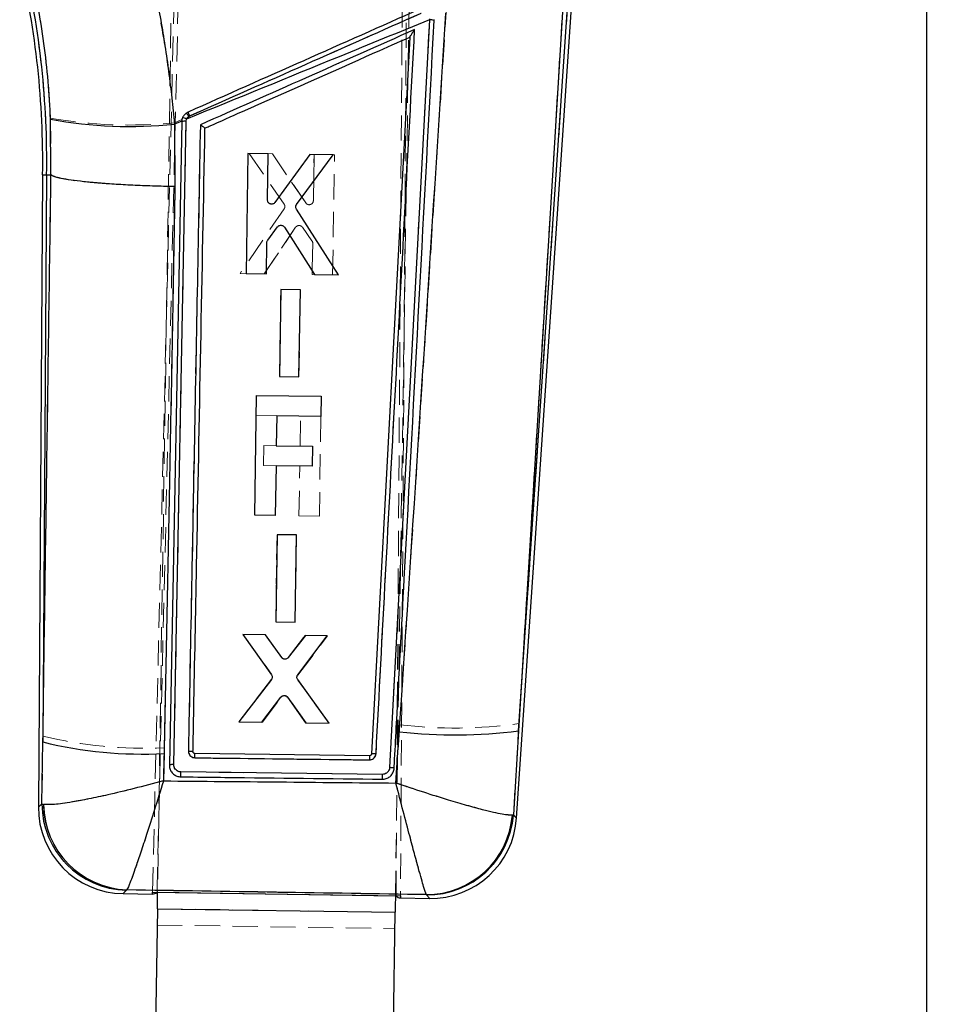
# Model space of a CAD drawing. Header units: millimetres. Extents: x 30 to 362, y 8 to 290.
# Tile 7 of 17: x 157 to 204, y 209 to 259. Entities that reach past the tile are written whole.
import ezdxf

# ---------------------------------------------------------------- set-up
doc = ezdxf.new("R2010")
doc.units = ezdxf.units.MM
doc.linetypes.add('HIDDEN', pattern=[1.905, 1.27, -0.635])
doc.layers.add('FORMATO', color=179, linetype='Continuous')
doc.styles.add('SLDTEXTSTYLE0', font='TXT', dxfattribs={"width": 0.75})
doc.dimstyles.new('SLDDIMSTYLE0', dxfattribs={"dimtxt": 3.5, "dimasz": 3.302, "dimexe": 0, "dimexo": 0.0625, "dimgap": 0.875, "dimtad": 1, "dimdec": 0, "dimlfac": 1.333333, "dimrnd": 1e-09, "dimzin": 12, "dimdsep": 46, "dimtxsty": 'SLDTEXTSTYLE0', "dimsah": 1, "dimcen": 0.09, "dimadec": 0, "dimazin": 3, "dimtfac": 1, "dimtdec": 0, "dimtofl": 0, "dimtmove": 0, "dimatfit": 3, "dimfxl": 0, "dimfrac": 2, "dimtolj": 1, "dimtzin": 12, "dimarcsym": 0})

# ---------------------------------------------------------------- blocks, each defined once
blk = doc.blocks.new('_D')
at = {"layer": 'FORMATO'}
for p, q in [((171.638, 290.13), (204.09, 290.13)), ((203.09, 290.13), (203.09, 139.054)), ((174.65, 139.054), (204.09, 139.054))]:
    blk.add_line(p, q, dxfattribs=at)
for points in [[(203.09, 290.13), (202.582, 286.828), (203.598, 286.828)], [(203.09, 139.054), (203.598, 142.356), (202.582, 142.356)]]:
    blk.add_solid(points, dxfattribs=at)
at = {"layer": 'FORMATO', "insert": (198.579, 154.101), "char_height": 3.5, "attachment_point": 1, "rotation": 90, "style": 'SLDTEXTSTYLE0'}
blk.add_mtext('201', dxfattribs=at)

msp = doc.modelspace()

# ---------------------------------------------------------------- linework, layer by layer
at = {"color": 7, "linetype": 'HIDDEN', "lineweight": 18}
for p, q in [((164.045198, 214.699498), (165.663529, 281.85349)), ((164.268678, 214.696061), (165.869626, 281.98114)), ((176.326448, 214.510751), (176.728381, 272.375692)), ((176.931033, 271.894615), (176.549928, 214.507314)), ((165.118456, 268.060677), (164.298305, 214.695606)), ((176.296888, 214.511204), (177.117039, 267.876275)), ((185.137207, 261.645811), (182.529468, 223.201212)), ((165.917975, 253.859241), (165.868265, 253.831357)), ((158.894248, 253.743487), (158.916816, 250.884185)), ((165.150777, 253.513325), (165.529725, 253.681298)), ((168.916756, 251.957281), (170.683987, 249.405539)), ((170.092046, 251.939098), (168.916756, 251.957281)), ((171.778124, 249.468207), (170.092046, 251.939098)), ((170.092046, 251.939098), (171.778124, 249.468207)), ((172.192555, 251.906604), (172.157034, 249.582229)), ((172.157034, 249.582229), (172.192555, 251.906604)), ((173.222424, 251.890667), (172.192555, 251.906604)), ((173.130001, 245.838698), (173.222424, 251.890667)), ((158.7013, 250.886554), (158.497956, 250.888789)), ((158.513217, 222.564684), (158.7013, 250.886554)), ((158.7013, 250.886554), (158.916816, 250.884185)), ((158.916816, 250.884185), (158.917208, 250.883989)), ((171.778124, 249.468207), (171.819014, 249.425991)), ((170.6848, 249.171147), (168.45954, 245.910883)), ((169.682384, 245.891985), (171.264449, 248.237677)), ((171.264449, 248.237677), (169.682384, 245.891985)), ((171.60729, 248.241723), (172.086546, 247.56285)), ((172.086546, 247.56285), (171.60729, 248.241723)), ((172.1243, 247.440659), (172.100052, 245.854613)), ((172.100052, 245.854613), (172.1243, 247.440659)), ((168.45954, 245.910883), (169.682384, 245.891985)), ((169.682384, 245.891985), (168.45954, 245.910883)), ((172.100052, 245.854613), (173.130001, 245.838698)), ((170.515037, 245.106069), (170.447746, 240.705168)), ((170.447746, 240.705168), (170.515037, 245.106069)), ((171.499698, 245.090842), (170.515037, 245.106069)), ((171.43247, 240.689952), (171.499698, 245.090842)), ((170.447746, 240.705168), (171.43247, 240.689952)), ((170.310084, 238.726458), (169.281043, 238.742277)), ((171.48485, 237.201164), (171.508008, 238.708051)), ((172.537958, 238.692192), (172.460623, 233.660206)), ((169.63652, 236.222152), (169.651999, 237.229332)), ((169.651999, 237.229332), (170.287224, 237.21957)), ((170.271751, 236.21239), (169.63652, 236.222152)), ((171.430672, 233.676037), (171.46937, 236.193983)), ((172.460623, 233.660206), (171.430672, 233.676037)), ((170.32488, 232.732548), (170.257566, 228.331585)), ((170.257566, 228.331585), (170.32488, 232.732548)), ((171.309541, 232.71732), (170.32488, 232.732548)), ((171.242298, 228.316369), (171.309541, 232.71732)), ((170.257566, 228.331585), (171.242298, 228.316369)), ((168.617373, 227.695856), (170.047837, 225.688698)), ((169.724562, 227.67874), (168.617373, 227.695856)), ((170.550406, 226.537762), (169.724562, 227.67874)), ((170.883067, 226.533527), (171.742688, 227.647543)), ((171.742688, 227.647543), (170.883067, 226.533527)), ((171.375107, 225.645134), (172.873087, 227.630064)), ((172.873087, 227.630064), (171.742688, 227.647543)), ((170.043232, 225.442734), (168.391834, 223.297291)), ((172.94088, 223.227011), (171.372529, 225.399125)), ((169.589274, 223.278795), (170.537169, 224.534923)), ((170.872814, 224.530324), (171.788954, 223.244809)), ((171.788954, 223.244809), (170.872814, 224.530324)), ((168.391834, 223.297291), (169.589274, 223.278795)), ((169.589274, 223.278795), (168.391834, 223.297291)), ((171.788954, 223.244809), (172.94088, 223.227011)), ((176.519434, 223.146634), (176.321951, 220.203698)), ((182.250055, 218.59283), (182.529468, 223.201212)), ((158.513217, 222.564684), (158.46155, 219.150852)), ((164.592377, 220.310841), (164.628894, 221.983936)), ((165.47601, 220.764676), (175.639386, 220.643111)), ((158.540697, 219.125869), (158.46155, 219.150852)), ((182.250055, 218.59283), (182.201001, 218.582548)), ((162.719961, 214.797675), (162.743032, 214.81312)), ((164.298263, 214.692842), (176.296846, 214.50844)), ((164.298278, 214.693829), (176.296861, 214.509427)), ((177.85492, 214.571721), (177.868205, 214.560757)), ((164.285585, 213.867954), (176.284168, 213.683552)), ((164.272908, 213.043066), (176.271491, 212.858664))]:
    msp.add_line(p, q, dxfattribs=at)
at = {"color": 7, "linetype": 'Continuous', "lineweight": 25}
for p, q in [((182.40987, 218.433205), (185.340217, 261.633825)), ((182.505105, 222.842025), (185.137207, 261.645811)), ((184.719215, 259.115476), (182.505105, 222.842025)), ((178.015475, 258.702355), (176.003979, 220.984651)), ((178.018092, 258.749411), (178.015475, 258.702355)), ((178.250165, 258.672593), (178.252688, 258.719878)), ((177.024832, 257.83409), (175.091354, 221.680606)), ((177.024832, 257.83409), (177.024874, 257.834889)), ((158.919308, 250.884157), (158.898987, 253.686847)), ((165.516176, 253.571641), (164.892057, 221.117431)), ((165.118845, 221.133178), (165.737333, 253.586862)), ((165.517334, 253.598016), (165.151353, 253.448198)), ((165.151353, 253.448198), (165.168414, 250.293825)), ((165.517334, 253.598016), (165.516176, 253.571641)), ((165.737333, 253.586862), (165.760417, 253.697509)), ((168.852509, 251.957828), (168.75891, 245.905876)), ((169.882382, 251.942104), (168.852509, 251.957828)), ((169.846457, 249.617735), (169.882382, 251.942104)), ((171.982897, 251.91004), (170.221684, 249.492124)), ((171.31338, 249.395866), (173.158191, 251.892092)), ((173.158191, 251.892092), (171.982897, 251.91004)), ((158.497956, 250.888789), (158.28614, 218.993206)), ((158.7013, 250.886554), (158.511312, 222.277805)), ((158.7013, 250.886554), (158.919308, 250.884157)), ((158.919701, 250.883961), (158.919308, 250.884157)), ((173.429384, 245.834502), (171.305364, 249.161609)), ((169.854857, 247.597149), (170.354747, 248.260973)), ((170.697303, 248.246394), (172.206536, 245.853188)), ((169.788862, 245.890135), (169.813366, 247.476176)), ((168.75891, 245.905876), (169.788862, 245.890135)), ((172.206536, 245.853188), (173.429384, 245.834502)), ((170.515444, 245.105969), (170.447401, 240.70509)), ((171.500108, 245.090932), (170.515444, 245.105969)), ((171.432128, 240.690041), (171.500108, 245.090932)), ((170.447401, 240.70509), (171.432128, 240.690041)), ((169.203708, 233.710257), (169.29672, 239.762276)), ((169.29672, 239.762276), (172.553635, 239.712225)), ((172.553635, 239.712225), (172.537959, 238.69222)), ((170.310994, 238.726446), (170.287836, 237.219565)), ((172.537959, 238.69222), (170.310994, 238.726446)), ((170.287836, 237.219565), (172.120686, 237.191396)), ((172.120686, 237.191396), (172.105207, 236.184215)), ((170.272356, 236.212384), (170.233659, 233.694432)), ((172.105207, 236.184215), (170.272356, 236.212384)), ((170.233659, 233.694432), (169.203708, 233.710257)), ((170.325271, 232.732447), (170.25724, 228.331512)), ((171.309936, 232.717404), (170.325271, 232.732447)), ((171.241976, 228.316458), (171.309936, 232.717404)), ((170.25724, 228.331512), (171.241976, 228.316458)), ((169.736533, 227.678372), (168.606131, 227.695644)), ((168.606131, 227.695644), (170.042407, 225.665614)), ((170.561516, 226.538472), (169.736533, 227.678372)), ((171.754666, 227.647537), (170.89415, 226.532476)), ((171.370391, 225.668369), (172.861858, 227.630623)), ((172.861858, 227.630623), (171.754666, 227.647537)), ((170.037424, 225.419644), (168.403064, 223.296749)), ((172.952121, 223.227207), (171.367435, 225.422382)), ((169.554995, 223.279141), (170.510205, 224.535896)), ((170.845833, 224.530179), (171.75468, 223.245513)), ((168.403064, 223.296749), (169.554995, 223.279141)), ((171.75468, 223.245513), (172.952121, 223.227207)), ((176.319418, 220.204312), (176.492371, 222.786)), ((182.505105, 222.842025), (182.247817, 218.595071)), ((158.463909, 219.152976), (158.511312, 222.277805)), ((164.623879, 221.696414), (164.593771, 220.31269)), ((166.085226, 221.777344), (166.084385, 221.792337)), ((174.987329, 221.58408), (166.185499, 221.687177)), ((175.091354, 221.680606), (175.091373, 221.680969)), ((175.639198, 220.643172), (165.475767, 220.764699)), ((158.463909, 219.152976), (158.543284, 219.128087)), ((182.247817, 218.595071), (182.198216, 218.584739)), ((162.55849, 214.625779), (164.04391, 214.602949)), ((162.745271, 214.81552), (162.722132, 214.799988)), ((164.045198, 214.699498), (176.549928, 214.507314)), ((164.268636, 214.694284), (164.268678, 214.696061)), ((164.268636, 214.694284), (164.298278, 214.693829)), ((164.298305, 214.695606), (164.298263, 214.692842)), ((164.298263, 214.692842), (176.296846, 214.50844)), ((177.86616, 214.563177), (177.852727, 214.574269)), ((176.296846, 214.50844), (176.296888, 214.511204)), ((176.296861, 214.509427), (176.326435, 214.508971)), ((176.326435, 214.508971), (176.326448, 214.510751)), ((176.548248, 214.410774), (178.014016, 214.388247)), ((164.285585, 213.867954), (164.072004, 199.97082)), ((164.285585, 213.867954), (176.284168, 213.683552)), ((176.070588, 199.786415), (176.284168, 213.683552))]:
    msp.add_line(p, q, dxfattribs=at)
at = {"color": 8, "linetype": 'Continuous', "lineweight": 25}
msp.add_line((158.497956, 250.888789), (158.7013, 250.886554), dxfattribs=at)
at = {"color": 7, "linetype": 'Continuous', "lineweight": 25, "flags": 128}
for points in [[(164.892053, 221.117186), (164.892152, 221.102556), (164.892252, 221.087927)], [(164.042872, 214.602966), (164.043136, 214.613893), (164.043911, 214.646074), (164.045198, 214.699498)], [(164.285585, 213.867954), (164.28714, 213.969121), (164.288706, 214.071064), (164.290284, 214.173673), (164.291869, 214.27684), (164.293462, 214.380449), (164.295059, 214.484393), (164.29666, 214.588563), (164.298263, 214.692842)], [(176.296846, 214.50844), (176.295244, 214.404158), (176.293643, 214.299991), (176.292044, 214.196047), (176.290452, 214.092435), (176.288866, 213.989271), (176.287289, 213.886662), (176.285723, 213.784719), (176.284168, 213.683552)], [(176.549928, 214.507314), (176.549573, 214.453877), (176.549359, 214.421688), (176.549286, 214.410761)]]:
    msp.add_lwpolyline(points, dxfattribs=at)
at = {"color": 8, "linetype": 'Continuous', "lineweight": 25, "flags": 128}
for points in [[(158.28614, 218.993206), (158.306166, 219.011204), (158.463909, 219.152976)], [(182.247817, 218.595071), (182.391606, 218.45145), (182.40987, 218.433205)], [(162.722132, 214.799988), (162.576925, 214.645404), (162.55849, 214.625779)], [(178.014016, 214.388247), (177.99735, 214.407964), (177.86616, 214.563177)]]:
    msp.add_lwpolyline(points, dxfattribs=at)
at = {"color": 7, "linetype": 'HIDDEN', "lineweight": 18, "flags": 128}
for points in [[(158.46155, 219.150852), (158.305379, 219.010495), (158.28614, 218.993206)], [(182.40987, 218.433205), (182.392352, 218.450701), (182.250055, 218.59283)], [(162.55849, 214.625779), (162.576201, 214.644632), (162.719961, 214.797675)], [(177.868205, 214.560757), (177.998033, 214.407156), (178.014016, 214.388247)]]:
    msp.add_lwpolyline(points, dxfattribs=at)
at = {"color": 7, "linetype": 'Continuous', "lineweight": 25}
for centre, radius, start, end in [((113.979634, 251.572754), 44.523576, 359.119442, 13.1195083), ((113.979634, 251.572754), 44.726931, 359.1209337, 13.1195083), ((178.027929, 257.860335), 0.842111, 74.6982364, 90.8473551), ((158.166588, 250.46829), 8.460795, 23.6239338, 25.0334187), ((162.836653, 274.827521), 21.504263, 259.4489835, 276.1792386), ((165.671283, 252.932292), 0.657895, 84.2379839, 103.6365642), ((165.410959, 252.986882), 0.791904, 63.8139117, 79.4029196), ((179.267298, 247.652843), 25.021193, 263.6326233, 277.4350715), ((163.505438, 242.360988), 20.694819, 256.0353895, 273.0980305), ((180.415551, 221.377491), 5.432152, 177.8204695, 180.0422846), ((162.822348, 219.157277), 4.358441, 180.0565418, 268.6824553), ((162.916666, 219.185926), 4.373765, 180.7576962, 267.7541694), ((162.625169, 218.96439), 4.339125, 179.4185387, 269.3038314), ((177.843692, 218.943541), 4.369281, 270.1184772, 355.2896129), ((177.902348, 218.920677), 4.35765, 269.5241829, 355.7148299), ((178.080694, 218.726859), 4.339125, 268.8856753, 356.3386866)]:
    msp.add_arc(centre, radius, start, end, dxfattribs=at)
at = {"color": 7, "linetype": 'HIDDEN', "lineweight": 18}
for centre, radius, start, end in [((113.979634, 251.572754), 44.726931, 359.1209337, 13.1195083), ((163.978567, 252.582574), 2.265042, 33.4582084, 38.7265034), ((157.242151, 250.05775), 9.47213, 23.6616208, 24.9172903), ((162.858877, 276.363481), 22.964809, 260.0586903, 275.7276832), ((165.671167, 252.931833), 0.658313, 84.2456335, 103.6173428), ((171.437663, 248.11895), 0.209998, 109.9237185, 145.5721231), ((171.917924, 247.443822), 0.2064, 359.1223663, 35.2180034), ((170.704088, 224.406116), 0.21084, 103.7990759, 142.3433063), ((179.312705, 246.491383), 23.511267, 263.1768244, 277.8637576), ((163.640923, 244.07142), 22.109569, 256.5897179, 272.5611295), ((182.846387, 221.331326), 7.863122, 178.1579529, 179.6932704), ((162.819736, 219.15472), 4.358188, 180.0508512, 268.688171), ((162.913669, 219.183137), 4.373347, 180.7502934, 267.7638943), ((177.846826, 218.940584), 4.36887, 270.1061479, 355.2992506), ((177.904814, 218.917994), 4.35739, 269.5186234, 355.7204095)]:
    msp.add_arc(centre, radius, start, end, dxfattribs=at)
at = {"color": 7, "linetype": 'Continuous', "lineweight": 25}
for centre, major_axis, start_param, end_param in [((165.331419, 268.029222), (1.2898, 53.426228), 3.141928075, 3.201772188), ((176.903144, 267.85138), (0.352604, 53.440632), 3.08141312, 3.141257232)]:
    msp.add_ellipse(centre, major_axis=major_axis, ratio=0.069924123, start_param=start_param, end_param=end_param, dxfattribs=at)
at = {"color": 7, "linetype": 'HIDDEN', "lineweight": 18}
for points, knots in [([(165.150777, 253.513325), (165.058338, 254.378942), (164.873465, 256.110138), (164.450515, 258.71799), (163.927881, 261.324514), (163.486367, 263.035967), (163.265612, 263.891686)], [0, 0, 0, 0, 0.2468890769, 0.4937675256, 0.7468859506, 1, 1, 1, 1]), ([(157.792546, 261.549402), (157.936867, 260.92562), (158.225513, 259.678037), (158.546816, 257.735096), (158.785163, 255.751907), (158.857885, 254.412982), (158.894248, 253.743487)], [0, 0, 0, 0, 0.245832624, 0.491672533, 0.745823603, 1, 1, 1, 1]), ([(178.889427, 259.602057), (178.341053, 251.035525), (177.563155, 238.883426), (176.757229, 226.732002), (176.519434, 223.146634)], [0, 0, 0, 0, 0.704942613, 1, 1, 1, 1]), ([(182.529468, 223.201212), (182.748798, 226.789018), (183.492071, 238.947524), (184.233921, 251.104935), (184.756861, 259.674862)], [0, 0, 0, 0, 0.295086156, 1, 1, 1, 1]), ([(165.868265, 253.831357), (169.025443, 255.23055), (172.965029, 256.976489), (176.904633, 258.722419), (177.687045, 259.069163)], [0, 0, 0, 0, 0.801398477, 1, 1, 1, 1]), ([(177.590091, 259.044018), (175.644748, 258.179855), (171.754065, 256.45153), (167.863337, 254.723337), (165.917975, 253.859241)], [0, 0, 0, 0, 0.50000031, 1, 1, 1, 1]), ([(176.003965, 220.984707), (176.340109, 227.279197), (177.012393, 239.868131), (177.682686, 252.455778), (178.017831, 258.749578)], [0, 0, 0, 0, 0.500001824, 1, 1, 1, 1]), ([(166.456362, 253.409786), (168.222898, 254.194463), (171.826047, 255.794943), (175.429156, 257.39554), (177.265749, 258.211404)], [0, 0, 0, 0, 0.490275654, 1, 1, 1, 1]), ([(177.265749, 258.211404), (176.937978, 252.056266), (176.289659, 239.881637), (175.639517, 227.706044), (175.318069, 221.686076)], [0, 0, 0, 0, 0.505570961, 1, 1, 1, 1]), ([(177.265749, 258.211404), (177.265221, 258.210639), (177.231873, 258.162297), (177.168525, 258.068985), (177.093138, 257.95393), (177.048339, 257.881373), (177.028328, 257.845859), (177.025933, 257.838264), (177.024876, 257.834911)], [0, 0, 0, 0, 0.00531399, 0.335581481, 0.64050239, 0.809013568, 0.91569306, 1, 1, 1, 1]), ([(165.868265, 253.831357), (165.847046, 253.813944), (165.799301, 253.774766), (165.749405, 253.689101), (165.741249, 253.620919), (165.737172, 253.586829)], [0, 0, 0, 0, 0.285716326, 0.642871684, 1, 1, 1, 1]), ([(165.737172, 253.586829), (165.63441, 248.177309), (165.428889, 237.358427), (165.222172, 226.541665), (165.118815, 221.133363)], [0, 0, 0, 0, 0.500007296, 1, 1, 1, 1]), ([(165.854329, 221.816164), (165.954377, 227.050537), (166.155651, 237.580914), (166.355735, 248.112949), (166.456362, 253.409786)], [0, 0, 0, 0, 0.497073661, 1, 1, 1, 1]), ([(166.456362, 253.409786), (166.457131, 253.40928), (166.462313, 253.405866), (166.493516, 253.385188), (166.546639, 253.349325), (166.60874, 253.305824), (166.653683, 253.272818), (166.682142, 253.250229), (166.686843, 253.244417), (166.689039, 253.241701)], [0, 0, 0, 0, 0.007091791, 0.047796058, 0.287840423, 0.495433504, 0.676737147, 0.848985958, 1, 1, 1, 1]), ([(158.917208, 250.883989), (158.844752, 245.770862), (158.710972, 236.330194), (158.575374, 226.891377), (158.513217, 222.564684)], [0, 0, 0, 0, 0.541606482, 1, 1, 1, 1]), ([(158.917208, 250.883989), (158.963733, 250.854105), (159.056782, 250.794336), (159.408231, 250.704818), (159.908585, 250.618717), (160.553414, 250.538126), (161.325684, 250.465669), (162.199893, 250.403047), (163.154695, 250.35246), (164.104787, 250.317048), (164.783735, 250.300887), (165.119468, 250.295458), (165.169978, 250.294641)], [0, 0, 0, 0, 0.111332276, 0.222664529, 0.333996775, 0.445329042, 0.556661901, 0.667994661, 0.779328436, 0.890662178, 0.983550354, 1, 1, 1, 1]), ([(164.628894, 221.983936), (164.718581, 226.313996), (164.914018, 235.749664), (165.080108, 245.187734), (165.169978, 250.294641)], [0, 0, 0, 0, 0.45890343, 1, 1, 1, 1]), ([(170.683987, 249.405539), (170.695387, 249.384914), (170.718186, 249.343664), (170.72368, 249.272091), (170.710036, 249.213026), (170.691374, 249.182056), (170.6848, 249.171147)], [0, 0, 0, 0, 0.282129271, 0.564251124, 0.8465127, 1, 1, 1, 1]), ([(172.003785, 249.385143), (171.980818, 249.381214), (171.934885, 249.373355), (171.866215, 249.391403), (171.812327, 249.424888), (171.788043, 249.455645), (171.778124, 249.468207)], [0, 0, 0, 0, 0.270668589, 0.541319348, 0.812648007, 1, 1, 1, 1]), ([(172.157034, 249.582229), (172.154298, 249.558739), (172.148826, 249.511755), (172.111523, 249.450194), (172.06134, 249.405773), (172.021488, 249.391488), (172.003785, 249.385143)], [0, 0, 0, 0, 0.263731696, 0.527502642, 0.790106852, 1, 1, 1, 1]), ([(172.14508, 249.519091), (172.146012, 249.52088), (172.155984, 249.540014), (172.156535, 249.562157), (172.157034, 249.582229)], [0, 0, 0, 0, 0.093479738, 1, 1, 1, 1]), ([(171.366103, 248.316377), (171.344493, 248.306346), (171.304488, 248.287776), (171.27706, 248.253457), (171.264449, 248.237677)], [0, 0, 0, 0, 0.540196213, 1, 1, 1, 1]), ([(171.428835, 248.327799), (171.426831, 248.32803), (171.405591, 248.330471), (171.38487, 248.323075), (171.366103, 248.316377)], [0, 0, 0, 0, 0.09437059, 1, 1, 1, 1]), ([(171.366103, 248.316377), (171.388893, 248.322218), (171.434472, 248.333899), (171.505018, 248.321352), (171.565737, 248.290255), (171.594141, 248.25708), (171.60729, 248.241723)], [0, 0, 0, 0, 0.258722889, 0.517434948, 0.776612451, 1, 1, 1, 1]), ([(170.750947, 226.455899), (170.727172, 226.454648), (170.679624, 226.452145), (170.611931, 226.478583), (170.570876, 226.511823), (170.553334, 226.534055), (170.550409, 226.537762)], [0, 0, 0, 0, 0.312168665, 0.624308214, 0.937352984, 1, 1, 1, 1]), ([(170.653799, 224.610869), (170.67712, 224.614199), (170.72376, 224.620859), (170.792687, 224.6007), (170.842723, 224.567495), (170.865125, 224.539823), (170.872814, 224.530324)], [0, 0, 0, 0, 0.283624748, 0.567229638, 0.851448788, 1, 1, 1, 1]), ([(165.854329, 221.816164), (165.884445, 221.815325), (165.944678, 221.813648), (166.020838, 221.807651), (166.07351, 221.80017), (166.080799, 221.794919), (166.084385, 221.792337)], [0, 0, 0, 0, 0.252011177, 0.504023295, 0.756035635, 1, 1, 1, 1]), ([(166.177538, 221.478764), (166.140311, 221.48347), (166.065855, 221.492881), (165.967951, 221.552713), (165.895099, 221.638806), (165.858202, 221.732074), (165.855408, 221.792727), (165.854329, 221.816164)], [0, 0, 0, 0, 0.215727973, 0.431473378, 0.647453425, 0.863777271, 1, 1, 1, 1]), ([(166.185499, 221.687188), (166.185144, 221.684138), (166.184433, 221.678036), (166.182424, 221.630689), (166.180016, 221.562388), (166.178363, 221.506613), (166.177536, 221.478725)], [0, 0, 0, 0, 0.249997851, 0.500002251, 0.749997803, 1, 1, 1, 1]), ([(175.318069, 221.686076), (175.315969, 221.666776), (175.309859, 221.610601), (175.271497, 221.522696), (175.195722, 221.439494), (175.095725, 221.38327), (175.02091, 221.376711), (174.983378, 221.37342)], [0, 0, 0, 0, 0.115648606, 0.336591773, 0.557290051, 0.777904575, 1, 1, 1, 1]), ([(175.091373, 221.680969), (175.094885, 221.683042), (175.101908, 221.687189), (175.154315, 221.690087), (175.229071, 221.690078), (175.288403, 221.68741), (175.318069, 221.686076)], [0, 0, 0, 0, 0.2500017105, 0.5000009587, 0.750000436, 1, 1, 1, 1]), ([(164.892055, 221.117308), (164.8955, 221.119874), (164.90239, 221.125004), (164.954771, 221.130715), (165.02962, 221.13407), (165.089085, 221.133677), (165.118818, 221.13348)], [0, 0, 0, 0, 0.2500002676, 0.5000003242, 0.7500000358, 1, 1, 1, 1]), ([(165.118816, 221.133363), (165.120905, 221.100127), (165.125551, 221.026226), (165.175607, 220.920114), (165.260607, 220.831282), (165.365842, 220.775678), (165.441212, 220.768159), (165.47601, 220.764687)], [0, 0, 0, 0, 0.175179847, 0.389517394, 0.60336472, 0.816877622, 1, 1, 1, 1]), ([(174.983378, 221.373426), (174.831142, 221.375242), (174.069963, 221.384321), (171.134669, 221.419394), (168.351634, 221.452704), (166.177537, 221.478725)], [0, 0, 0, 0, 0.0518638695, 0.2593193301, 1, 1, 1, 1]), ([(165.47355, 220.517226), (165.473527, 220.518335), (165.473462, 220.521434), (165.473452, 220.534204), (165.473568, 220.557683), (165.47382, 220.589302), (165.4742, 220.627545), (165.474702, 220.670795), (165.475304, 220.717265), (165.475775, 220.748873), (165.47601, 220.764676)], [0, 0, 0, 0, 0.073800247, 0.206117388, 0.338433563, 0.470744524, 0.603064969, 0.735371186, 0.867696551, 1, 1, 1, 1]), ([(175.639758, 220.643105), (175.639567, 220.627404), (175.639187, 220.596001), (175.638698, 220.549949), (175.638298, 220.50714), (175.638005, 220.469337), (175.637833, 220.438103), (175.637791, 220.414929), (175.637862, 220.402033), (175.637969, 220.399072), (175.63801, 220.397946)], [0, 0, 0, 0, 0.131335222, 0.262676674, 0.394030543, 0.52536471, 0.656705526, 0.788052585, 0.9193947, 1, 1, 1, 1]), ([(175.639386, 220.643105), (175.666405, 220.644655), (175.734021, 220.648535), (175.83642, 220.691379), (175.9289, 220.772685), (175.98868, 220.875481), (175.999152, 220.950285), (176.003971, 220.984707)], [0, 0, 0, 0, 0.147098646, 0.368115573, 0.589474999, 0.811094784, 1, 1, 1, 1]), ([(176.003984, 220.984913), (176.034055, 220.983003), (176.094197, 220.979182), (176.170126, 220.970958), (176.222571, 220.962331), (176.229667, 220.957431), (176.233162, 220.955018)], [0, 0, 0, 0, 0.2518987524, 0.5037974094, 0.7556969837, 1, 1, 1, 1]), ([(164.592377, 220.310841), (164.587896, 220.309626), (164.088995, 220.174393), (163.117143, 219.921312), (161.84967, 219.620354), (160.808191, 219.397698), (159.865887, 219.221669), (158.988609, 219.096519), (158.694302, 219.115804), (158.540697, 219.125869)], [0, 0, 0, 0, 0.001604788, 0.178681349, 0.346562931, 0.479529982, 0.612466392, 0.797737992, 1, 1, 1, 1]), ([(164.592377, 220.310841), (164.591024, 220.306417), (164.440359, 219.813689), (164.146513, 218.865055), (163.761789, 217.658258), (163.44447, 216.69255), (163.156094, 215.845472), (162.885684, 215.097435), (162.791951, 214.91062), (162.743032, 214.81312)], [0, 0, 0, 0, 0.001604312, 0.17868699, 0.346568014, 0.47953781, 0.612476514, 0.797748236, 1, 1, 1, 1]), ([(176.321951, 220.203698), (174.357293, 220.222847), (170.447442, 220.260956), (166.537577, 220.294268), (164.592377, 220.310841)], [0, 0, 0, 0, 0.502489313, 1, 1, 1, 1]), ([(176.321951, 220.203698), (176.323109, 220.199212), (176.447402, 219.717626), (176.689132, 218.787685), (177.00429, 217.593182), (177.263508, 216.626237), (177.460665, 215.903757), (177.613811, 215.356152), (177.768651, 214.818258), (177.820614, 214.669761), (177.85492, 214.571721)], [0, 0, 0, 0, 0.0015905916, 0.1707806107, 0.3316844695, 0.4595819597, 0.5874550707, 0.6920908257, 0.7967149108, 1, 1, 1, 1]), ([(176.321951, 220.203698), (176.326347, 220.202202), (176.798332, 220.041594), (177.7175, 219.736801), (178.919378, 219.36068), (179.910811, 219.069441), (180.667288, 218.863105), (181.257392, 218.718718), (181.856972, 218.591222), (182.064192, 218.585998), (182.201001, 218.582548)], [0, 0, 0, 0, 0.001590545, 0.170779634, 0.331683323, 0.459581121, 0.587454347, 0.692090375, 0.79671438, 1, 1, 1, 1]), ([(162.743032, 214.81312), (165.263366, 214.772625), (170.300616, 214.69169), (175.337958, 214.611693), (177.85492, 214.571721)], [0, 0, 0, 0, 0.500339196, 1, 1, 1, 1])]:
    msp.add_open_spline(points, degree=3, knots=knots, dxfattribs=at)
at = {"color": 7, "linetype": 'Continuous', "lineweight": 25}
for points, knots in [([(163.356204, 263.702177), (163.562662, 262.87692), (163.97558, 261.226398), (164.473879, 258.673677), (164.883271, 256.076824), (165.061991, 254.324418), (165.151353, 253.448198)], [0, 0, 0, 0, 0.246887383, 0.493777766, 0.746883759, 1, 1, 1, 1]), ([(158.898987, 253.686847), (158.865554, 254.325111), (158.798691, 255.601591), (158.575873, 257.534723), (158.266372, 259.472031), (157.977965, 260.743397), (157.833764, 261.379071)], [0, 0, 0, 0, 0.2460096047, 0.492000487, 0.7460039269, 1, 1, 1, 1]), ([(177.504311, 259.23455), (175.559029, 258.370178), (171.668463, 256.641435), (167.777879, 254.912777), (165.832586, 254.048448)], [0, 0, 0, 0, 0.499999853, 1, 1, 1, 1]), ([(165.91833, 253.858799), (167.863833, 254.722557), (171.754838, 256.450072), (175.645818, 258.177693), (177.591308, 259.041503)], [0, 0, 0, 0, 0.499999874, 1, 1, 1, 1]), ([(176.492371, 222.786), (176.533279, 223.400454), (177.337824, 235.484934), (178.111529, 247.570097), (178.845894, 259.040771)], [0, 0, 0, 0, 0.050846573, 1, 1, 1, 1]), ([(178.015475, 258.702355), (176.494785, 258.082359), (172.408786, 256.416469), (168.324593, 254.746171), (165.760417, 253.697509)], [0, 0, 0, 0, 0.372170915, 1, 1, 1, 1]), ([(176.233163, 220.955169), (176.241294, 221.106759), (176.281946, 221.864708), (176.452648, 225.048071), (177.118338, 237.469621), (177.748978, 249.283663), (178.250165, 258.672593)], [0, 0, 0, 0, 0.01205618, 0.06028098, 0.253180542, 1, 1, 1, 1]), ([(177.265911, 258.211477), (175.429262, 257.395581), (171.826152, 255.79497), (168.223003, 254.194477), (166.456522, 253.40982)], [0, 0, 0, 0, 0.5097398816, 1, 1, 1, 1]), ([(166.689045, 253.241701), (166.762229, 253.274217), (167.391941, 253.554003), (170.247775, 254.822851), (173.619849, 256.321141), (176.435391, 257.572181), (177.024832, 257.83409)], [0, 0, 0, 0, 0.0212418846, 0.1827758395, 0.8289118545, 1, 1, 1, 1]), ([(175.318092, 221.686138), (175.639564, 227.706095), (176.289754, 239.881724), (176.938117, 252.056325), (177.265911, 258.211477)], [0, 0, 0, 0, 0.494426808, 1, 1, 1, 1]), ([(177.024874, 257.834889), (177.025929, 257.838227), (177.028319, 257.845785), (177.04829, 257.881198), (177.092984, 257.953556), (177.168416, 258.068665), (177.231868, 258.162127), (177.265383, 258.210711), (177.265911, 258.211477)], [0, 0, 0, 0, 0.084205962, 0.19068915, 0.358766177, 0.662831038, 0.994687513, 1, 1, 1, 1]), ([(165.832586, 254.048448), (165.780317, 254.018814), (165.675782, 253.959546), (165.567824, 253.811487), (165.525242, 253.683754), (165.518559, 253.611301), (165.517334, 253.598016)], [0, 0, 0, 0, 0.309934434, 0.619853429, 0.930294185, 1, 1, 1, 1]), ([(165.760417, 253.697509), (165.764067, 253.705596), (165.781637, 253.744518), (165.828964, 253.808182), (165.888527, 253.841919), (165.91833, 253.858799)], [0, 0, 0, 0, 0.115849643, 0.557611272, 1, 1, 1, 1]), ([(166.456522, 253.40982), (166.355877, 248.11299), (166.155758, 237.580974), (165.954436, 227.050567), (165.854364, 221.81618)], [0, 0, 0, 0, 0.502926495, 1, 1, 1, 1]), ([(166.456522, 253.40982), (166.457291, 253.409313), (166.462397, 253.40595), (166.493532, 253.385316), (166.546599, 253.34949), (166.608722, 253.305958), (166.653674, 253.27291), (166.682164, 253.250262), (166.686852, 253.24443), (166.689045, 253.241701)], [0, 0, 0, 0, 0.007091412, 0.047096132, 0.287224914, 0.494901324, 0.676265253, 0.848547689, 1, 1, 1, 1]), ([(166.084385, 221.792337), (166.086097, 221.880706), (166.099562, 222.575653), (166.160004, 225.696956), (166.360902, 236.091054), (166.548189, 245.879758), (166.689045, 253.241701)], [0, 0, 0, 0, 0.008430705, 0.06630003, 0.297777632, 1, 1, 1, 1]), ([(158.511312, 222.277805), (158.576006, 226.778514), (158.713057, 236.31296), (158.848299, 245.84925), (158.919701, 250.883961)], [0, 0, 0, 0, 0.472047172, 1, 1, 1, 1]), ([(165.168414, 250.293825), (165.117906, 250.294644), (164.783513, 250.300063), (164.105955, 250.31623), (163.157175, 250.351641), (162.202375, 250.402295), (161.328167, 250.465002), (160.555899, 250.537557), (159.911072, 250.618276), (159.41072, 250.704502), (159.059272, 250.794162), (158.966225, 250.854028), (158.919701, 250.883961)], [0, 0, 0, 0, 0.016456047, 0.108947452, 0.220330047, 0.331712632, 0.443094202, 0.554475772, 0.66585683, 0.777237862, 0.888618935, 1, 1, 1, 1]), ([(165.168414, 250.293825), (165.080342, 245.265446), (164.913361, 235.7318), (164.716777, 226.20055), (164.623879, 221.696414)], [0, 0, 0, 0, 0.527435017, 1, 1, 1, 1]), ([(169.993578, 249.416038), (169.971903, 249.425037), (169.928558, 249.443031), (169.879932, 249.495341), (169.85069, 249.555788), (169.847775, 249.598451), (169.846457, 249.617735)], [0, 0, 0, 0, 0.260971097, 0.521899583, 0.783892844, 1, 1, 1, 1]), ([(170.221684, 249.492124), (170.206068, 249.474625), (170.174831, 249.439625), (170.109481, 249.410784), (170.046572, 249.403566), (170.008769, 249.412463), (169.993578, 249.416038)], [0, 0, 0, 0, 0.272812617, 0.545680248, 0.817441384, 1, 1, 1, 1]), ([(171.305364, 249.161609), (171.294758, 249.182574), (171.273547, 249.224504), (171.270712, 249.296097), (171.2865, 249.354702), (171.306344, 249.385091), (171.31338, 249.395866)], [0, 0, 0, 0, 0.281518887, 0.56301486, 0.845059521, 1, 1, 1, 1]), ([(170.354747, 248.260973), (170.370934, 248.278263), (170.40331, 248.312845), (170.469944, 248.340364), (170.537747, 248.346609), (170.579178, 248.333964), (170.598116, 248.328185)], [0, 0, 0, 0, 0.2607417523, 0.5215370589, 0.7812986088, 1, 1, 1, 1]), ([(170.598116, 248.328185), (170.619498, 248.317436), (170.658915, 248.297622), (170.685253, 248.262475), (170.697303, 248.246394)], [0, 0, 0, 0, 0.542460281, 1, 1, 1, 1]), ([(169.813366, 247.476176), (169.815768, 247.499556), (169.820249, 247.543169), (169.84389, 247.580043), (169.854857, 247.597149)], [0, 0, 0, 0, 0.5361101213, 1, 1, 1, 1]), ([(170.691187, 226.456815), (170.668367, 226.463592), (170.622728, 226.477144), (170.581914, 226.512195), (170.564498, 226.534631), (170.561516, 226.538472)], [0, 0, 0, 0, 0.453202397, 0.906387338, 1, 1, 1, 1]), ([(170.894146, 226.532482), (170.877515, 226.515487), (170.843929, 226.481166), (170.775657, 226.454638), (170.722861, 226.451629), (170.695365, 226.456131), (170.691187, 226.456815)], [0, 0, 0, 0, 0.312390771, 0.630866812, 0.943912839, 1, 1, 1, 1]), ([(170.042407, 225.665614), (170.054009, 225.645157), (170.077213, 225.604246), (170.083433, 225.53288), (170.069574, 225.468789), (170.047066, 225.434384), (170.037424, 225.419644)], [0, 0, 0, 0, 0.2663694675, 0.5327060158, 0.7998084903, 1, 1, 1, 1]), ([(171.367435, 225.422382), (171.355658, 225.442669), (171.332106, 225.483237), (171.325181, 225.554341), (171.338404, 225.618664), (171.360739, 225.653372), (171.370391, 225.668369)], [0, 0, 0, 0, 0.265578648, 0.531099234, 0.797389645, 1, 1, 1, 1]), ([(170.510205, 224.535896), (170.526473, 224.553131), (170.559012, 224.587606), (170.625887, 224.614919), (170.685621, 224.619924), (170.72005, 224.612247), (170.731592, 224.609673)], [0, 0, 0, 0, 0.2858642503, 0.5717807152, 0.8564429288, 1, 1, 1, 1]), ([(170.731592, 224.609673), (170.754063, 224.601242), (170.798923, 224.584411), (170.830215, 224.548234), (170.845833, 224.530179)], [0, 0, 0, 0, 0.500910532, 1, 1, 1, 1]), ([(165.854364, 221.81618), (165.884477, 221.815342), (165.944703, 221.813666), (166.02085, 221.807662), (166.07352, 221.800174), (166.080802, 221.794921), (166.084385, 221.792337)], [0, 0, 0, 0, 0.251989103, 0.5039777, 0.755967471, 1, 1, 1, 1]), ([(165.854364, 221.81618), (165.855444, 221.792742), (165.858237, 221.732089), (165.895138, 221.63882), (165.967984, 221.552738), (166.066953, 221.492223), (166.142738, 221.483257), (166.181231, 221.478703)], [0, 0, 0, 0, 0.1352916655, 0.3501090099, 0.5645927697, 0.7788415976, 1, 1, 1, 1]), ([(166.1855, 221.687188), (166.173808, 221.688662), (166.150424, 221.691608), (166.119716, 221.710372), (166.096869, 221.73735), (166.087571, 221.761621), (166.085545, 221.775208), (166.085226, 221.777344)], [0, 0, 0, 0, 0.239254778, 0.478511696, 0.717417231, 0.955567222, 1, 1, 1, 1]), ([(166.181231, 221.478703), (166.181602, 221.506592), (166.182343, 221.562372), (166.183573, 221.63068), (166.184712, 221.678017), (166.185237, 221.684124), (166.185499, 221.687177)], [0, 0, 0, 0, 0.249998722, 0.50000218, 0.749998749, 1, 1, 1, 1]), ([(174.9834, 221.373482), (175.022282, 221.377014), (175.097135, 221.383814), (175.196628, 221.440545), (175.271519, 221.52275), (175.309883, 221.610656), (175.315993, 221.666833), (175.318092, 221.686138)], [0, 0, 0, 0, 0.229955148, 0.44269106, 0.66339043, 0.884327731, 1, 1, 1, 1]), ([(175.091354, 221.680606), (175.089564, 221.669351), (175.085957, 221.646666), (175.066652, 221.61712), (175.039289, 221.595326), (175.011121, 221.585146), (174.993442, 221.584354), (174.987329, 221.58408)], [0, 0, 0, 0, 0.21775729, 0.438920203, 0.660433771, 0.882571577, 1, 1, 1, 1]), ([(175.091373, 221.680969), (175.094886, 221.68305), (175.101911, 221.687211), (175.154323, 221.690135), (175.229088, 221.690134), (175.288424, 221.68747), (175.318092, 221.686138)], [0, 0, 0, 0, 0.2499987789, 0.4999978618, 0.7499992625, 1, 1, 1, 1]), ([(165.118849, 221.133396), (165.089114, 221.133593), (165.029642, 221.133986), (164.95478, 221.130636), (164.90239, 221.124905), (164.895499, 221.119777), (164.892054, 221.117213)], [0, 0, 0, 0, 0.249998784, 0.499999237, 0.750001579, 1, 1, 1, 1]), ([(164.892252, 221.087927), (164.900898, 221.021793), (164.918189, 220.889531), (165.025902, 220.716039), (165.180355, 220.587464), (165.340007, 220.526109), (165.440397, 220.51948), (165.474619, 220.51722)], [0, 0, 0, 0, 0.221586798, 0.443154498, 0.664557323, 0.885649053, 1, 1, 1, 1]), ([(165.475767, 220.764704), (165.447645, 220.767094), (165.378853, 220.77294), (165.276658, 220.819895), (165.18671, 220.904607), (165.128063, 221.013813), (165.121873, 221.093979), (165.118846, 221.133178)], [0, 0, 0, 0, 0.148307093, 0.362797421, 0.577754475, 0.793534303, 1, 1, 1, 1]), ([(166.181231, 221.478703), (166.333465, 221.476879), (167.094636, 221.467761), (170.02868, 221.432645), (172.810512, 221.399428), (174.9834, 221.373482)], [0, 0, 0, 0, 0.0518855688, 0.2594278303, 1, 1, 1, 1]), ([(165.474651, 220.51722), (165.474573, 220.51833), (165.474354, 220.521429), (165.474126, 220.534205), (165.474022, 220.557689), (165.474088, 220.589313), (165.474314, 220.627563), (165.474683, 220.670815), (165.475171, 220.71729), (165.475568, 220.7489), (165.475767, 220.764704)], [0, 0, 0, 0, 0.073775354, 0.206095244, 0.338413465, 0.47072816, 0.603053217, 0.73536729, 0.86768578, 1, 1, 1, 1]), ([(175.638331, 220.397946), (175.638267, 220.399073), (175.638099, 220.402041), (175.637928, 220.414935), (175.637856, 220.438114), (175.637913, 220.46936), (175.63809, 220.507177), (175.638372, 220.549995), (175.638744, 220.596058), (175.639046, 220.627468), (175.639198, 220.643172)], [0, 0, 0, 0, 0.080450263, 0.211814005, 0.343180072, 0.474543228, 0.605911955, 0.737272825, 0.86863687, 1, 1, 1, 1]), ([(175.638303, 220.397946), (175.704713, 220.40386), (175.837521, 220.415689), (176.015236, 220.515605), (176.15018, 220.663758), (176.218555, 220.820361), (176.229418, 220.920489), (176.233159, 220.954962)], [0, 0, 0, 0, 0.220958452, 0.441877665, 0.662782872, 0.883897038, 1, 1, 1, 1]), ([(176.003985, 220.984651), (176.000657, 220.957569), (175.992382, 220.890232), (175.942797, 220.790956), (175.855762, 220.704325), (175.749379, 220.651406), (175.673992, 220.645768), (175.639198, 220.643167)], [0, 0, 0, 0, 0.148695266, 0.369712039, 0.590400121, 0.810951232, 1, 1, 1, 1]), ([(176.233159, 220.954962), (176.229666, 220.957383), (176.222573, 220.962299), (176.170131, 220.970942), (176.094208, 220.979178), (176.03407, 220.983002), (176.004, 220.984913)], [0, 0, 0, 0, 0.244327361, 0.496217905, 0.748109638, 1, 1, 1, 1]), ([(164.593771, 220.31269), (164.589291, 220.311476), (164.09137, 220.176501), (163.121342, 219.923973), (161.855182, 219.623313), (160.813608, 219.40058), (159.870376, 219.224332), (158.992111, 219.098935), (158.697206, 219.11809), (158.543284, 219.128087)], [0, 0, 0, 0, 0.001605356, 0.178402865, 0.346054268, 0.479146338, 0.612207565, 0.797595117, 1, 1, 1, 1]), ([(164.593771, 220.31269), (164.592419, 220.308267), (164.442074, 219.816502), (164.148741, 218.86967), (163.764477, 217.664012), (163.447184, 216.698079), (163.158617, 215.849989), (162.888031, 215.100863), (162.794229, 214.913375), (162.745271, 214.81552)], [0, 0, 0, 0, 0.001604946, 0.178408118, 0.346059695, 0.479153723, 0.612217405, 0.797604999, 1, 1, 1, 1]), ([(164.593771, 220.31269), (166.538402, 220.295877), (170.446958, 220.262083), (174.3555, 220.223633), (176.319418, 220.204312)], [0, 0, 0, 0, 0.497531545, 1, 1, 1, 1]), ([(165.474619, 220.517214), (165.606471, 220.515706), (166.347269, 220.507232), (169.73516, 220.468265), (172.991205, 220.429478), (175.638303, 220.397946)], [0, 0, 0, 0, 0.038918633, 0.218660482, 1, 1, 1, 1]), ([(177.852727, 214.574269), (177.818384, 214.672229), (177.766316, 214.820748), (177.611612, 215.35756), (177.458401, 215.904939), (177.261179, 216.627197), (177.001887, 217.593945), (176.686666, 218.78832), (176.444872, 219.718232), (176.320576, 220.199827), (176.319418, 220.204312)], [0, 0, 0, 0, 0.202821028, 0.307503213, 0.412197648, 0.540143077, 0.668112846, 0.829114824, 0.998408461, 1, 1, 1, 1]), ([(182.198216, 218.584739), (182.061413, 218.588146), (181.854003, 218.593311), (181.255208, 218.720312), (180.665048, 218.864468), (179.908522, 219.07057), (178.91702, 219.361579), (177.715063, 219.737531), (176.795818, 220.042202), (176.323814, 220.202817), (176.319418, 220.204312)], [0, 0, 0, 0, 0.202821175, 0.307503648, 0.412198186, 0.540143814, 0.668113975, 0.82911583, 0.998408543, 1, 1, 1, 1]), ([(177.852727, 214.574269), (175.336584, 214.61422), (170.300722, 214.694179), (165.264947, 214.775054), (162.745271, 214.81552)], [0, 0, 0, 0, 0.49964488, 1, 1, 1, 1])]:
    msp.add_open_spline(points, degree=3, knots=knots, dxfattribs=at)

# ---------------------------------------------------------------- dimensions: what is measured, and where the dimension line sits
at = {"layer": 'FORMATO'}
dim = msp.add_linear_dim(base=(203.090301, 139.053856), p1=(170.638298, 290.13014), p2=(173.649908, 139.053856), angle=90, dimstyle='SLDDIMSTYLE0', dxfattribs=at)
dim.commit()
dim.dimension.update_dxf_attribs({"geometry": '_D', "text_midpoint": (203.090301, 157.98007), "dimtype": 160})

doc.saveas('drawing.dxf')
